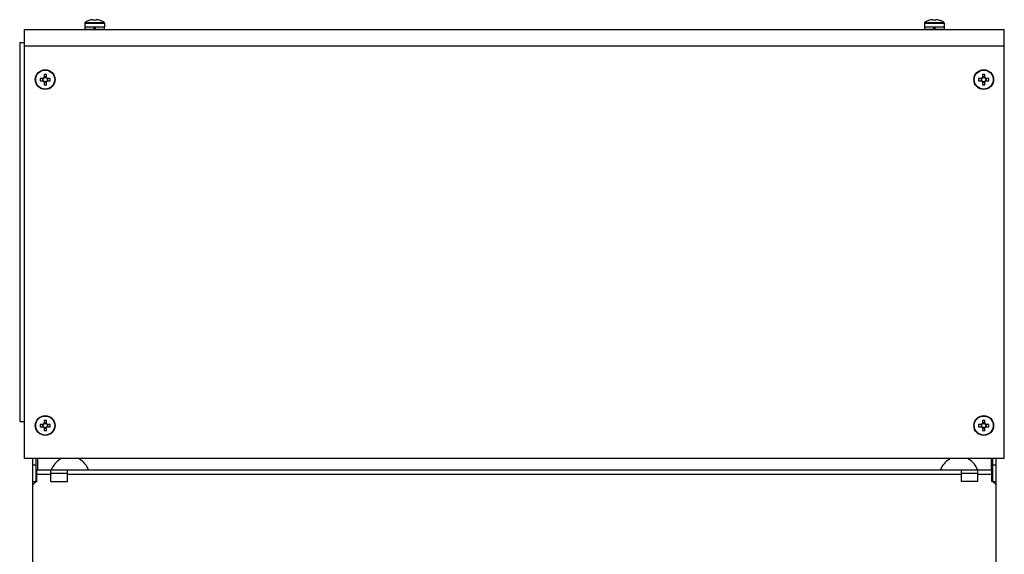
# Model space of a CAD drawing. Header units: millimetres. Extents: x 196 to 794, y 103 to 1299.
# Tile 9 of 9: x 196 to 794, y 974 to 1299. Entities that reach past the tile are written whole.
import ezdxf

# ---------------------------------------------------------------- set-up
doc = ezdxf.new("R2010")
doc.units = ezdxf.units.MM
doc.header["$LTSCALE"] = 90.945372
doc.layers.get('0').update_dxf_attribs({"linetype": 'CONTINUOUS'})

msp = doc.modelspace()

# ---------------------------------------------------------------- linework, layer by layer
at = {"color": 7, "linetype": 'CONTINUOUS'}
for p, q in [((238.36, 1298.3), (238.35, 1298.32)), ((240.74, 1298.7), (240.12, 1298.7)), ((240.74, 1298.7), (240.74, 1298.3)), ((242.16, 1298.3), (242.16, 1298.7)), ((242.79, 1298.7), (242.16, 1298.7)), ((244.56, 1298.32), (244.55, 1298.3)), ((748.36, 1298.3), (748.35, 1298.32)), ((750.74, 1298.7), (750.12, 1298.7)), ((750.74, 1298.7), (750.74, 1298.3)), ((752.16, 1298.3), (752.16, 1298.7)), ((752.79, 1298.7), (752.16, 1298.7)), ((754.56, 1298.32), (754.55, 1298.3)), ((198.95, 1032.32), (198.95, 1292.83)), ((198.95, 1292.83), (793.95, 1292.83)), ((235.45, 1296.54), (235.45, 1294.22)), ((235.45, 1296.54), (247.45, 1296.54)), ((247.45, 1294.22), (235.45, 1294.22)), ((235.45, 1292.92), (247.45, 1292.92)), ((235.55, 1294.22), (235.55, 1292.92)), ((235.68, 1296.98), (247.23, 1296.98)), ((241.13, 1292.92), (241.13, 1294.22)), ((241.13, 1293.97), (241.78, 1293.97)), ((241.78, 1294.22), (241.78, 1292.92)), ((247.35, 1294.22), (247.35, 1292.92)), ((247.45, 1296.54), (247.45, 1294.22)), ((745.45, 1296.54), (745.45, 1294.22)), ((745.45, 1296.54), (757.45, 1296.54)), ((757.45, 1294.22), (745.45, 1294.22)), ((745.45, 1292.92), (757.45, 1292.92)), ((745.55, 1294.22), (745.55, 1292.92)), ((745.68, 1296.98), (757.23, 1296.98)), ((751.13, 1292.92), (751.13, 1294.22)), ((751.13, 1293.97), (751.78, 1293.97)), ((751.78, 1294.22), (751.78, 1292.92)), ((757.35, 1294.22), (757.35, 1292.92)), ((757.45, 1296.54), (757.45, 1294.22)), ((793.95, 1032.32), (793.95, 1292.83)), ((195.95, 1284.83), (195.95, 1054.83)), ((195.95, 1284.83), (198.95, 1284.83)), ((198.95, 1282.75), (793.95, 1282.75)), ((210.39, 1263.03), (208.36, 1263.03)), ((209.83, 1263.03), (209.83, 1261.61)), ((210.74, 1265.41), (210.74, 1263.38)), ((212.16, 1263.94), (210.74, 1263.94)), ((212.16, 1263.38), (212.16, 1265.41)), ((214.55, 1263.03), (212.52, 1263.03)), ((213.08, 1261.61), (213.08, 1263.03)), ((780.39, 1263.03), (778.36, 1263.03)), ((779.83, 1263.03), (779.83, 1261.61)), ((780.74, 1265.41), (780.74, 1263.38)), ((782.16, 1263.94), (780.74, 1263.94)), ((782.16, 1263.38), (782.16, 1265.41)), ((784.55, 1263.03), (782.52, 1263.03)), ((783.08, 1261.61), (783.08, 1263.03)), ((208.36, 1261.61), (210.39, 1261.61)), ((210.74, 1261.25), (210.74, 1259.22)), ((210.74, 1260.69), (212.16, 1260.69)), ((212.16, 1259.22), (212.16, 1261.25)), ((212.52, 1261.61), (214.55, 1261.61)), ((778.36, 1261.61), (780.39, 1261.61)), ((780.74, 1261.25), (780.74, 1259.22)), ((780.74, 1260.69), (782.16, 1260.69)), ((782.16, 1259.22), (782.16, 1261.25)), ((782.52, 1261.61), (784.55, 1261.61)), ((195.95, 1054.83), (198.95, 1054.83)), ((210.39, 1053.03), (208.36, 1053.03)), ((209.83, 1053.03), (209.83, 1051.61)), ((210.74, 1055.41), (210.74, 1053.38)), ((212.16, 1053.94), (210.74, 1053.94)), ((212.16, 1053.38), (212.16, 1055.41)), ((214.55, 1053.03), (212.52, 1053.03)), ((213.08, 1051.61), (213.08, 1053.03)), ((780.39, 1053.03), (778.36, 1053.03)), ((779.83, 1053.03), (779.83, 1051.61)), ((780.74, 1055.41), (780.74, 1053.38)), ((782.16, 1053.94), (780.74, 1053.94)), ((782.16, 1053.38), (782.16, 1055.41)), ((784.55, 1053.03), (782.52, 1053.03)), ((783.08, 1051.61), (783.08, 1053.03)), ((208.36, 1051.61), (210.39, 1051.61)), ((210.74, 1051.25), (210.74, 1049.22)), ((210.74, 1050.69), (212.16, 1050.69)), ((212.16, 1049.22), (212.16, 1051.25)), ((212.52, 1051.61), (214.55, 1051.61)), ((778.36, 1051.61), (780.39, 1051.61)), ((780.74, 1051.25), (780.74, 1049.22)), ((780.74, 1050.69), (782.16, 1050.69)), ((782.16, 1049.22), (782.16, 1051.25)), ((782.52, 1051.61), (784.55, 1051.61)), ((793.95, 1032.32), (198.95, 1032.32)), ((203.95, 103.32), (203.95, 1032.32)), ((205.95, 1018.32), (205.95, 1032.32)), ((206.95, 1025.32), (206.95, 1032.32)), ((220.7, 1031.85), (220.7, 1032.32)), ((232.2, 1032.32), (232.2, 1031.85)), ((760.7, 1031.85), (760.7, 1032.32)), ((772.2, 1032.32), (772.2, 1031.85)), ((785.95, 1032.32), (785.95, 1025.32)), ((786.95, 1018.32), (786.95, 1032.32)), ((788.95, 103.32), (788.95, 1032.32)), ((205.95, 1028.32), (203.95, 1028.32)), ((206.45, 1018.32), (206.45, 1025.32)), ((206.45, 1025.32), (786.45, 1025.32)), ((206.45, 1022.82), (214.95, 1022.82)), ((214.95, 1018.32), (214.95, 1025.32)), ((214.95, 1023.32), (224.95, 1023.32)), ((224.95, 1018.32), (224.95, 1025.32)), ((224.95, 1022.82), (767.95, 1022.82)), ((767.95, 1018.32), (767.95, 1025.32)), ((767.95, 1023.32), (777.95, 1023.32)), ((777.95, 1018.32), (777.95, 1025.32)), ((777.95, 1022.82), (786.45, 1022.82)), ((786.45, 1018.32), (786.45, 1025.32)), ((788.95, 1028.32), (786.95, 1028.32)), ((205.95, 1018.32), (203.95, 1016.32)), ((203.95, 1018.32), (206.45, 1018.32)), ((214.95, 1018.32), (224.95, 1018.32)), ((777.95, 1018.32), (767.95, 1018.32)), ((786.45, 1018.32), (788.95, 1018.32)), ((788.95, 1016.32), (786.95, 1018.32))]:
    msp.add_line(p, q, dxfattribs=at)
for centre, radius in [((211.45, 1262.32), 6), ((211.45, 1262.32), 5.77), ((781.45, 1262.32), 6), ((781.45, 1262.32), 5.77), ((211.45, 1262.32), 1.28), ((781.45, 1262.32), 1.28), ((211.45, 1052.32), 6), ((211.45, 1052.32), 5.77), ((211.45, 1052.32), 1.28), ((781.45, 1052.32), 6), ((781.45, 1052.32), 5.77), ((781.45, 1052.32), 1.28)]:
    msp.add_circle(centre, radius, dxfattribs=at)
for centre, radius, start, end in [((241.45, 1288.82), 10, 108.08194, 125.25153), ((241.45, 1288.82), 9.97, 97.70671, 108.06049), ((241.45, 1287.26), 11.06, 86.31913, 93.68087), ((241.45, 1288.82), 9.97, 71.93951, 82.29357), ((241.45, 1288.82), 10, 54.74847, 71.91806), ((751.45, 1288.82), 10, 108.08194, 125.25153), ((751.45, 1288.82), 9.97, 97.70671, 108.06049), ((751.45, 1287.26), 11.06, 86.31913, 93.68087), ((751.45, 1288.82), 9.97, 71.93951, 82.29357), ((751.45, 1288.82), 10, 54.74847, 71.91806), ((235.99, 1296.54), 0.54, 125.25153, 180), ((246.91, 1296.54), 0.54, 0, 54.74847), ((745.99, 1296.54), 0.54, 125.25153, 180), ((756.91, 1296.54), 0.54, 0, 54.74847), ((230.48, 1262.32), 22.13, 178.16146, 181.83854), ((211.45, 1262.32), 1.51, 117.95874, 152.04038), ((211.45, 1243.29), 22.13, 89.99911, 91.838), ((211.46, 1243.29), 22.13, 88.162, 90.00089), ((211.45, 1262.32), 1.51, 27.95874, 62.04038), ((192.43, 1262.32), 22.13, 358.16146, 1.83854), ((800.48, 1262.32), 22.13, 178.16146, 181.83854), ((781.45, 1262.32), 1.51, 117.95874, 152.04038), ((781.45, 1243.29), 22.13, 89.99911, 91.838), ((781.46, 1243.29), 22.13, 88.162, 90.00089), ((781.45, 1262.32), 1.51, 27.95874, 62.04038), ((762.43, 1262.32), 22.13, 358.16146, 1.83854), ((211.45, 1262.32), 1.51, 207.95874, 242.04038), ((211.45, 1281.34), 22.13, 268.162, 270.00089), ((211.46, 1281.34), 22.13, 269.99911, 271.838), ((211.45, 1262.32), 1.51, 297.95874, 332.04038), ((781.45, 1262.32), 1.51, 207.95874, 242.04038), ((781.45, 1281.34), 22.13, 268.162, 270.00089), ((781.46, 1281.34), 22.13, 269.99911, 271.838), ((781.45, 1262.32), 1.51, 297.95874, 332.04038), ((230.48, 1052.32), 22.13, 178.16146, 181.83854), ((211.45, 1052.32), 1.51, 117.95874, 152.04038), ((211.45, 1033.29), 22.13, 89.99911, 91.838), ((211.46, 1033.29), 22.13, 88.162, 90.00089), ((211.45, 1052.32), 1.51, 27.95874, 62.04038), ((192.43, 1052.32), 22.13, 358.16146, 1.83854), ((800.48, 1052.32), 22.13, 178.16146, 181.83854), ((781.45, 1052.32), 1.51, 117.95874, 152.04038), ((781.45, 1033.29), 22.13, 89.99911, 91.838), ((781.46, 1033.29), 22.13, 88.162, 90.00089), ((781.45, 1052.32), 1.51, 27.95874, 62.04038), ((762.43, 1052.32), 22.13, 358.16146, 1.83854), ((211.45, 1052.32), 1.51, 207.95874, 242.04038), ((211.45, 1071.34), 22.13, 268.162, 270.00089), ((211.46, 1071.34), 22.13, 269.99911, 271.838), ((211.45, 1052.32), 1.51, 297.95874, 332.04038), ((781.45, 1052.32), 1.51, 207.95874, 242.04038), ((781.45, 1071.34), 22.13, 268.162, 270.00089), ((781.46, 1071.34), 22.13, 269.99911, 271.838), ((781.45, 1052.32), 1.51, 297.95874, 332.04038), ((226.45, 1021.32), 12, 118.63099, 160.4723), ((226.45, 1021.32), 12, 19.69518, 61.36901), ((766.45, 1021.32), 12, 118.63099, 160.3075), ((766.45, 1021.32), 12, 19.52672, 61.36901)]:
    msp.add_arc(centre, radius, start, end, dxfattribs=at)

doc.saveas('drawing.dxf')
